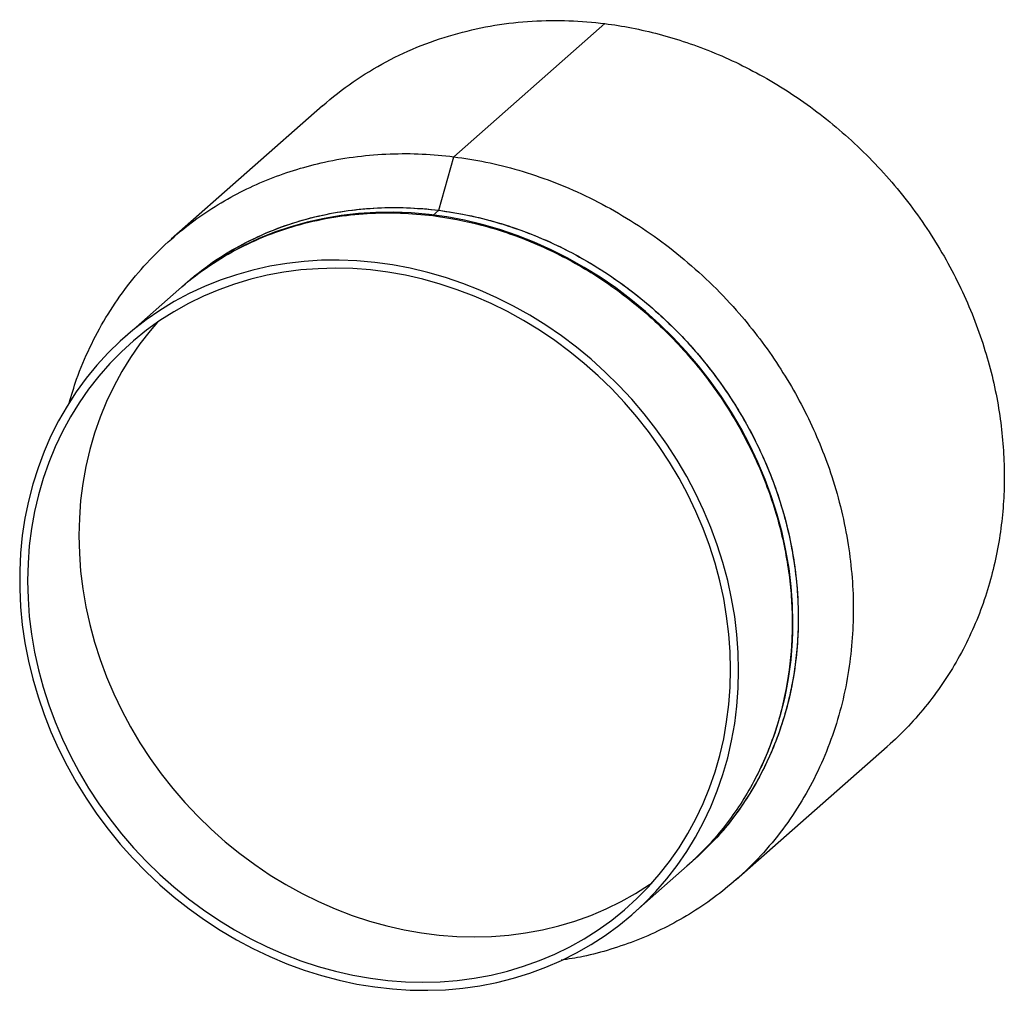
# Paper-space layout '_Dimétrica' of a CAD drawing. Header units: millimetres. Extents: x 118 to 234, y -351 to -237.
import ezdxf

# ---------------------------------------------------------------- set-up
doc = ezdxf.new("R2010")
doc.units = ezdxf.units.MM

psp = doc.layouts.new('_Dimétrica')

# ---------------------------------------------------------------- linework, layer by layer
at = {"color": 7, "linetype": 'Continuous', "lineweight": 25}
for p, q in [((169.28, -253.29), (186.95, -237.7)), ((153.88, -247.34), (136.2, -262.93)), ((167.51, -259.56), (169.28, -253.29)), ((167.51, -259.56), (166.8, -260.19)), ((137.74, -268.24), (130.76, -274.4)), ((202.35, -337.93), (220.03, -322.34)), ((190.29, -341.9), (197.27, -335.74))]:
    psp.add_line(p, q, dxfattribs=at)
at = {"color": 7, "linetype": 'Continuous', "lineweight": 25, "flags": 128}
for points in [[(208.98, -307.84), (208.93, -305.74), (208.78, -303.62), (208.52, -301.51), (208.16, -299.39), (207.7, -297.29), (207.14, -295.2), (206.48, -293.12), (205.73, -291.07), (204.88, -289.05), (203.94, -287.06), (202.9, -285.11), (201.78, -283.2), (200.57, -281.34), (199.28, -279.53), (197.92, -277.77), (196.47, -276.08), (194.95, -274.45), (193.37, -272.89), (191.72, -271.4), (190.01, -269.99), (188.24, -268.66), (186.42, -267.41), (184.55, -266.25), (182.64, -265.17), (180.69, -264.19), (178.7, -263.3), (176.69, -262.51), (174.66, -261.82), (172.6, -261.22), (170.53, -260.73), (168.45, -260.34), (166.37, -260.05), (164.29, -259.86), (162.21, -259.78), (160.15, -259.81), (158.1, -259.94), (156.08, -260.17), (154.08, -260.51), (152.11, -260.95), (150.18, -261.49), (148.29, -262.13), (146.45, -262.87), (144.65, -263.71), (142.91, -264.65), (141.23, -265.67), (139.61, -266.79), (138.46, -267.67)], [(202.62, -313.45), (202.57, -311.35), (202.41, -309.24), (202.16, -307.12), (201.8, -305.01), (201.34, -302.9), (200.78, -300.81), (200.12, -298.74), (199.37, -296.69), (198.52, -294.66), (197.57, -292.67), (196.54, -290.72), (195.42, -288.81), (194.21, -286.95), (192.92, -285.14), (191.55, -283.38), (190.11, -281.69), (188.59, -280.06), (187, -278.5), (185.35, -277.01), (183.64, -275.6), (181.87, -274.27), (180.05, -273.02), (178.18, -271.86), (176.27, -270.79), (174.32, -269.8), (172.34, -268.92), (170.33, -268.12), (168.29, -267.43), (166.24, -266.83), (164.17, -266.34), (162.09, -265.95), (160.01, -265.66), (157.92, -265.48), (155.85, -265.4), (153.79, -265.42), (151.74, -265.55), (149.72, -265.78), (147.72, -266.12), (145.75, -266.56), (143.82, -267.1), (141.93, -267.75), (140.08, -268.49), (138.29, -269.32), (136.55, -270.26), (134.87, -271.28), (133.25, -272.4), (131.7, -273.6), (130.21, -274.89), (128.81, -276.26), (127.48, -277.71), (126.23, -279.23), (125.06, -280.82), (123.99, -282.48), (123, -284.21), (122.1, -285.99), (121.3, -287.82), (120.59, -289.71), (119.98, -291.64), (119.47, -293.61), (119.06, -295.62), (118.75, -297.65), (118.55, -299.71), (118.45, -301.8), (118.45, -303.9), (118.55, -306.01), (118.75, -308.12), (119.06, -310.23), (119.47, -312.34), (119.98, -314.44), (120.59, -316.53), (121.3, -318.59), (122.1, -320.63), (123, -322.64), (123.99, -324.61), (125.06, -326.54), (126.23, -328.42), (127.48, -330.26), (128.81, -332.04), (130.21, -333.77), (131.7, -335.43), (133.25, -337.02), (134.87, -338.55), (136.55, -340), (138.29, -341.37), (140.08, -342.66), (141.93, -343.87), (143.82, -344.99), (145.75, -346.01), (147.72, -346.95), (149.72, -347.79), (151.74, -348.53), (153.79, -349.18), (155.85, -349.72), (157.92, -350.17), (160.01, -350.51), (162.09, -350.74), (164.17, -350.88), (166.24, -350.9), (168.29, -350.83), (170.33, -350.64), (172.34, -350.36), (174.32, -349.97), (176.27, -349.48), (178.18, -348.89), (180.05, -348.19), (181.87, -347.4), (183.64, -346.52), (185.35, -345.54), (187, -344.47), (188.59, -343.31), (190.11, -342.06), (191.55, -340.73), (192.92, -339.32), (194.21, -337.84), (195.42, -336.28), (196.54, -334.65), (197.57, -332.96), (198.52, -331.21), (199.37, -329.4), (200.12, -327.54), (200.78, -325.63), (201.34, -323.68), (201.8, -321.69), (202.16, -319.67), (202.41, -317.62), (202.57, -315.54), (202.62, -313.45)], [(201.68, -313.33), (201.63, -311.26), (201.48, -309.18), (201.22, -307.09), (200.87, -305.01), (200.41, -302.94), (199.86, -300.88), (199.2, -298.83), (198.45, -296.81), (197.61, -294.82), (196.67, -292.86), (195.65, -290.94), (194.53, -289.06), (193.33, -287.23), (192.06, -285.46), (190.7, -283.73), (189.26, -282.07), (187.76, -280.48), (186.19, -278.95), (184.55, -277.49), (182.86, -276.12), (181.11, -274.82), (179.3, -273.6), (177.45, -272.47), (175.56, -271.43), (173.63, -270.48), (171.67, -269.62), (169.68, -268.86), (167.67, -268.2), (165.64, -267.63), (163.6, -267.17), (161.55, -266.81), (159.5, -266.55), (157.45, -266.39), (155.41, -266.34), (153.38, -266.4), (151.37, -266.55), (149.38, -266.81), (147.42, -267.17), (145.49, -267.64), (143.6, -268.2), (141.75, -268.87), (139.95, -269.63), (138.2, -270.49), (136.5, -271.44), (134.86, -272.48), (133.29, -273.61), (131.79, -274.83), (130.36, -276.13), (129, -277.51), (127.72, -278.97), (126.52, -280.5), (125.41, -282.09), (124.38, -283.76), (123.44, -285.48), (122.6, -287.26), (121.85, -289.09), (121.2, -290.97), (120.64, -292.89), (120.18, -294.85), (119.83, -296.84), (119.57, -298.86), (119.42, -300.9), (119.37, -302.96), (119.42, -305.04), (119.57, -307.12), (119.83, -309.2), (120.18, -311.29), (120.64, -313.36), (121.2, -315.42), (121.85, -317.46), (122.6, -319.48), (123.44, -321.48), (124.38, -323.43), (125.41, -325.36), (126.52, -327.23), (127.72, -329.06), (129, -330.84), (130.36, -332.56), (131.79, -334.23), (133.29, -335.82), (134.86, -337.35), (136.5, -338.8), (138.2, -340.18), (139.95, -341.48), (141.75, -342.7), (143.6, -343.83), (145.49, -344.87), (147.42, -345.82), (149.38, -346.68), (151.37, -347.44), (153.38, -348.1), (155.41, -348.67), (157.45, -349.13), (159.5, -349.49), (161.55, -349.75), (163.6, -349.9), (165.64, -349.96), (167.67, -349.9), (169.68, -349.75), (171.67, -349.49), (173.63, -349.12), (175.56, -348.66), (177.45, -348.09), (179.3, -347.43), (181.11, -346.67), (182.86, -345.81), (184.55, -344.86), (186.19, -343.82), (187.76, -342.68), (189.26, -341.47), (190.7, -340.17), (192.06, -338.79), (193.33, -337.33), (194.53, -335.8), (195.65, -334.2), (196.67, -332.54), (197.61, -330.82), (198.45, -329.04), (199.2, -327.21), (199.86, -325.33), (200.41, -323.41), (200.87, -321.45), (201.22, -319.46), (201.48, -317.44), (201.63, -315.4), (201.68, -313.33)], [(134.58, -272.68), (133.73, -273.67), (132.53, -275.2), (131.42, -276.79), (130.39, -278.45), (129.45, -280.18), (128.61, -281.96), (127.86, -283.79), (127.21, -285.67), (126.65, -287.59), (126.19, -289.55), (125.84, -291.54), (125.58, -293.56), (125.43, -295.6), (125.38, -297.66), (125.43, -299.74), (125.58, -301.82), (125.84, -303.9), (126.19, -305.99), (126.65, -308.06), (127.21, -310.12), (127.86, -312.16), (128.61, -314.18), (129.45, -316.18), (130.39, -318.13), (131.42, -320.05), (132.53, -321.93), (133.73, -323.76), (135.01, -325.54), (136.37, -327.26), (137.8, -328.92), (139.3, -330.52), (140.88, -332.05), (142.51, -333.5), (144.21, -334.88), (145.96, -336.18), (147.76, -337.4), (149.61, -338.53), (151.5, -339.57), (153.43, -340.52), (155.39, -341.38), (157.38, -342.14), (159.39, -342.8), (161.42, -343.37), (163.46, -343.83), (165.51, -344.19), (167.56, -344.45), (169.61, -344.6), (171.65, -344.65), (173.68, -344.6), (175.7, -344.45), (177.68, -344.19), (179.65, -343.82), (181.57, -343.36), (183.46, -342.79), (185.31, -342.13), (187.12, -341.37), (188.87, -340.51), (190.56, -339.56), (192.2, -338.51), (192.48, -338.32)]]:
    psp.add_lwpolyline(points, dxfattribs=at)
at = {"color": 7, "linetype": 'Continuous', "lineweight": 25}
psp.add_arc((169.44, -308.06), 39.54, 334.9211, 0.325, dxfattribs=at)
for points, knots in [([(153.88, -247.34), (156.17, -245.33), (158.69, -243.59), (164.03, -240.74), (166.86, -239.63), (172.62, -238.06), (175.55, -237.59), (181.34, -237.24), (184.2, -237.35), (186.95, -237.7)], [0, 0, 0, 0, 0.25, 0.25, 0.5, 0.5, 0.75, 0.75, 1, 1, 1, 1]), ([(186.95, -237.7), (189.02, -237.96), (191.15, -238.37), (195.46, -239.51), (197.64, -240.24), (202.01, -242.05), (204.18, -243.12), (208.45, -245.62), (210.54, -247.04), (214.55, -250.18), (216.47, -251.91), (220.07, -255.63), (221.74, -257.62), (224.79, -261.79), (226.16, -263.96), (228.56, -268.41), (229.59, -270.68), (231.3, -275.25), (231.98, -277.54), (233, -282.07), (233.34, -284.3), (233.63, -287.56), (233.69, -288.63), (233.73, -290.21), (233.73, -290.73), (233.72, -291.78), (233.7, -292.3), (233.58, -294.94), (233.35, -297.08), (232.54, -301.35), (231.98, -303.49), (230.5, -307.69), (229.59, -309.75), (227.41, -313.71), (226.15, -315.61), (223.32, -319.17), (221.74, -320.83), (220.03, -322.34)], [0, 0, 0, 0, 0.0625, 0.0625, 0.125, 0.125, 0.1875, 0.1875, 0.25, 0.25, 0.3125, 0.3125, 0.375, 0.375, 0.4375, 0.4375, 0.5, 0.5, 0.5625, 0.5625, 0.625, 0.625, 0.65625, 0.65625, 0.671875, 0.671875, 0.6875, 0.6875, 0.75, 0.75, 0.8125, 0.8125, 0.875, 0.875, 0.9375, 0.9375, 1, 1, 1, 1]), ([(124.23, -282.18), (124.51, -281.23), (125.17, -278.97), (126.61, -275.61), (128.49, -272.08), (130.73, -268.77), (133.29, -265.69), (136.01, -263.02), (138.82, -260.75), (141.65, -258.86), (144.62, -257.21), (147.71, -255.84), (150.88, -254.73), (154.3, -253.83), (157.94, -253.21), (161.76, -252.91), (165.54, -252.91), (168.04, -253.16), (169.28, -253.29)], [0, 0, 0, 0, 0.050468, 0.118905, 0.187219, 0.256372, 0.326096, 0.396109, 0.455531, 0.514776, 0.573671, 0.632048, 0.689748, 0.746623, 0.81241, 0.876672, 0.939246, 1, 1, 1, 1]), ([(169.28, -253.29), (170.53, -253.48), (173.08, -253.86), (176.93, -254.84), (180.83, -256.15), (184.74, -257.82), (188.58, -259.86), (192.31, -262.23), (195.87, -264.93), (199.25, -267.94), (202.24, -271.06), (204.84, -274.22), (207.07, -277.35), (209.07, -280.59), (210.83, -283.93), (212.32, -287.31), (213.64, -290.92), (214.71, -294.72), (215.49, -298.68), (215.95, -302.55), (216.1, -306.35), (215.94, -310.14), (215.47, -313.96), (214.66, -317.79), (213.48, -321.58), (211.95, -325.26), (210.06, -328.78), (207.83, -332.09), (205.26, -335.18), (202.54, -337.84), (199.73, -340.11), (196.9, -342.01), (193.93, -343.65), (190.85, -345.03), (187.67, -346.13), (184.67, -346.95), (182.69, -347.25), (181.83, -347.39)], [0, 0, 0, 0, 0.028043, 0.05694, 0.086627, 0.117026, 0.148043, 0.179004, 0.210345, 0.241945, 0.273676, 0.300607, 0.327458, 0.35415, 0.380607, 0.406758, 0.432535, 0.46235, 0.491475, 0.519834, 0.547369, 0.575411, 0.604309, 0.633996, 0.664395, 0.695412, 0.726373, 0.757714, 0.789314, 0.821045, 0.847976, 0.874827, 0.901519, 0.927976, 0.954126, 0.979903, 1, 1, 1, 1]), ([(137.74, -268.24), (139.8, -266.43), (142.07, -264.86), (146.88, -262.3), (149.42, -261.3), (154.61, -259.88), (157.24, -259.47), (162.46, -259.15), (165.03, -259.25), (167.51, -259.56)], [0, 0, 0, 0, 0.25, 0.25, 0.5, 0.5, 0.75, 0.75, 1, 1, 1, 1]), ([(139.97, -266.48), (140.19, -266.3), (141.36, -265.36), (143.7, -263.95), (146.96, -262.3), (150.36, -261.02), (153.83, -260.09), (157.3, -259.49), (160.75, -259.22), (164.15, -259.22), (166.4, -259.45), (167.51, -259.56)], [0, 0, 0, 0, 0.029795, 0.159099, 0.287306, 0.413903, 0.538414, 0.658259, 0.775328, 0.889323, 1, 1, 1, 1]), ([(137.04, -268.86), (139.09, -267.05), (141.36, -265.48), (146.17, -262.92), (148.72, -261.92), (153.9, -260.51), (156.54, -260.09), (161.75, -259.77), (164.32, -259.88), (166.8, -260.19)], [0, 0, 0, 0, 0.25, 0.25, 0.5, 0.5, 0.75, 0.75, 1, 1, 1, 1]), ([(166.8, -260.19), (168.66, -260.42), (170.57, -260.79), (174.45, -261.81), (176.42, -262.47), (180.35, -264.1), (182.31, -265.07), (186.15, -267.31), (188.03, -268.59), (191.64, -271.42), (193.37, -272.98), (196.6, -276.33), (198.11, -278.12), (200.85, -281.86), (202.08, -283.82), (204.24, -287.83), (205.17, -289.87), (206.71, -293.98), (207.32, -296.05), (208.24, -300.12), (208.55, -302.13), (208.81, -305.06), (208.86, -306.03), (208.9, -307.45), (208.9, -307.92), (208.89, -308.86), (208.87, -309.33), (208.77, -311.7), (208.55, -313.62), (207.83, -317.47), (207.32, -319.4), (205.99, -323.18), (205.17, -325.03), (203.22, -328.59), (202.08, -330.3), (199.53, -333.51), (198.11, -335.01), (196.57, -336.36)], [0, 0, 0, 0, 0.0625, 0.0625, 0.125, 0.125, 0.1875, 0.1875, 0.25, 0.25, 0.3125, 0.3125, 0.375, 0.375, 0.4375, 0.4375, 0.5, 0.5, 0.5625, 0.5625, 0.625, 0.625, 0.65625, 0.65625, 0.671875, 0.671875, 0.6875, 0.6875, 0.75, 0.75, 0.8125, 0.8125, 0.875, 0.875, 0.9375, 0.9375, 1, 1, 1, 1]), ([(167.51, -259.56), (169.37, -259.8), (171.28, -260.16), (175.16, -261.19), (177.13, -261.85), (181.06, -263.48), (183.02, -264.44), (186.86, -266.69), (188.74, -267.97), (192.35, -270.8), (194.08, -272.36), (197.31, -275.7), (198.82, -277.49), (201.56, -281.24), (202.79, -283.2), (204.95, -287.2), (205.88, -289.25), (207.42, -293.36), (208.03, -295.42), (208.95, -299.5), (209.26, -301.5), (209.52, -304.44), (209.57, -305.4), (209.6, -306.83), (209.61, -307.29), (209.59, -308.23), (209.58, -308.71), (209.48, -311.08), (209.26, -313), (208.54, -316.85), (208.03, -318.77), (206.7, -322.55), (205.88, -324.41), (203.92, -327.97), (202.79, -329.68), (200.24, -332.89), (198.81, -334.38), (197.27, -335.74)], [0, 0, 0, 0, 0.0625, 0.0625, 0.125, 0.125, 0.1875, 0.1875, 0.25, 0.25, 0.3125, 0.3125, 0.375, 0.375, 0.4375, 0.4375, 0.5, 0.5, 0.5625, 0.5625, 0.625, 0.625, 0.65625, 0.65625, 0.671875, 0.671875, 0.6875, 0.6875, 0.75, 0.75, 0.8125, 0.8125, 0.875, 0.875, 0.9375, 0.9375, 1, 1, 1, 1]), ([(167.51, -259.56), (168.64, -259.73), (170.93, -260.08), (174.4, -260.96), (177.91, -262.13), (181.42, -263.64), (184.88, -265.47), (188.23, -267.61), (191.44, -270.04), (194.48, -272.74), (197.33, -275.72), (199.94, -278.94), (202.28, -282.36), (204.31, -285.92), (206.01, -289.56), (207.37, -293.22), (208.4, -296.85), (209.1, -300.42), (209.51, -303.9), (209.65, -307.32), (209.51, -310.73), (209.09, -314.17), (208.35, -317.62), (207.29, -321.03), (205.91, -324.34), (204.21, -327.51), (202.19, -330.47), (200.52, -332.58), (199.46, -333.61), (199.25, -333.8)], [0, 0, 0, 0, 0.035198, 0.071469, 0.108732, 0.146887, 0.185819, 0.22468, 0.264019, 0.303682, 0.34351, 0.38406, 0.424436, 0.464471, 0.504002, 0.542882, 0.580306, 0.616862, 0.652458, 0.687019, 0.722217, 0.758487, 0.79575, 0.833906, 0.872837, 0.911699, 0.951037, 0.9907, 1, 1, 1, 1])]:
    psp.add_open_spline(points, degree=3, knots=knots, dxfattribs=at)

doc.saveas('drawing.dxf')
